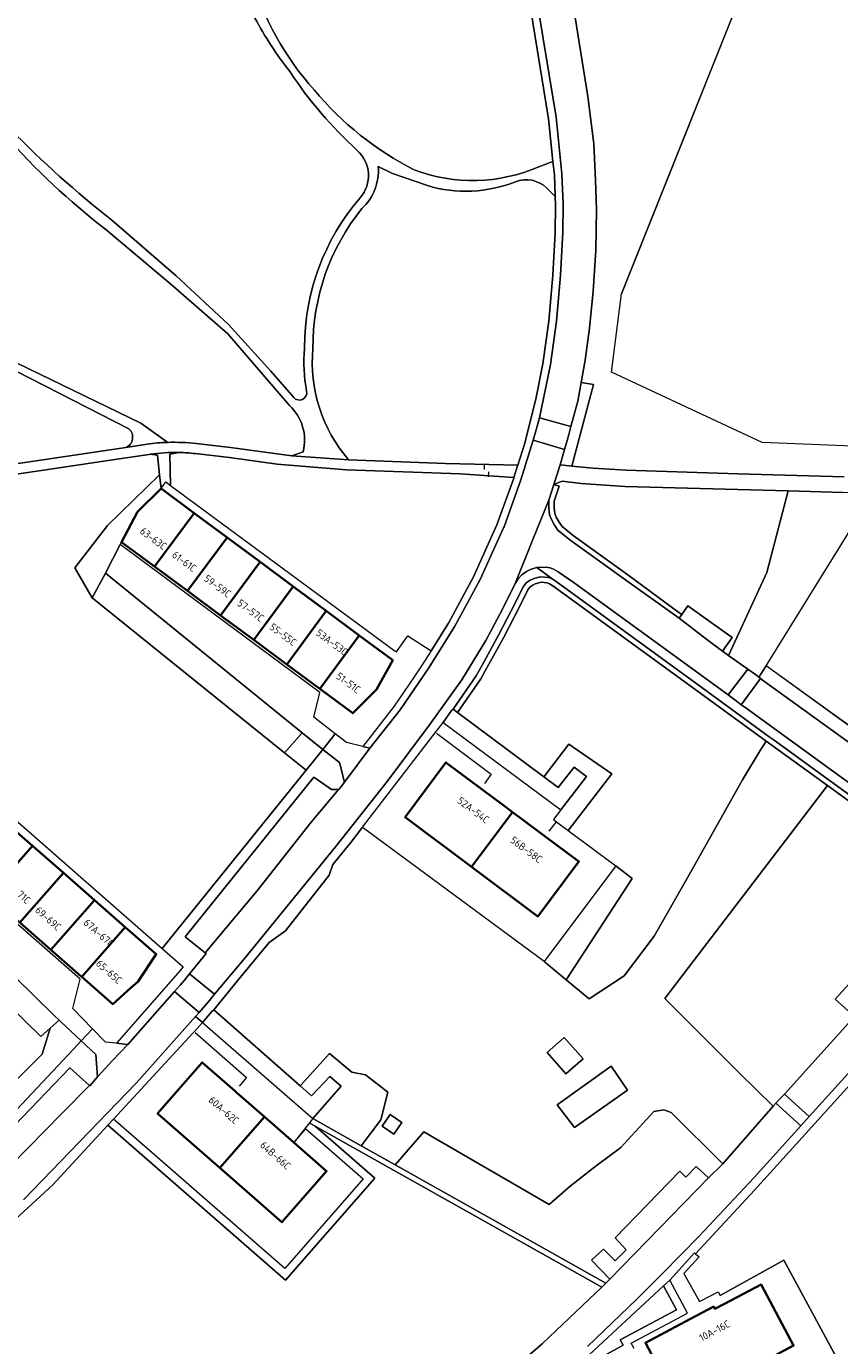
# Model space of a CAD drawing. Extents: x 152761 to 155748, y 459947 to 462743.
# Tile 82 of 256: x 153806 to 153956, y 461131 to 461374. Entities that reach past the tile are written whole.
import ezdxf
from ezdxf.enums import TextEntityAlignment as Align

# ---------------------------------------------------------------- set-up
doc = ezdxf.new("R2010")
doc.units = 0
doc.header["$LTSCALE"] = 0.75
for name, color, linetype, lineweight in [('B-RO-GR-BEPLANTING_CULTUUR_BODEMBEDEKKER-GV', 251, 'CONTINUOUS', 18), ('B-RO-GR-BEPLANTING_CULTUUR_HEESTERS-GV', 251, 'CONTINUOUS', 18), ('B-RO-GR-BOS_LOOF-GV', 251, 'CONTINUOUS', 13), ('B-RO-GR-GROENVOORZIENING-GV', 251, 'CONTINUOUS', 18), ('B-RO-GR-HAAG-GV', 251, 'CONTINUOUS', 13), ('B-RO-IE-TERREINAFSCHEIDING_KUNSTMATIG_HEKWERK-G', 251, 'IE-TERREINAFSCHEIDING-KUNSTMATIG', 18), ('B-RO-IE-TERREINAFSCHEIDING_KUNSTMATIG_MUUR-G', 251, 'IE-TERREINAFSCHEIDING-KUNSTMATIG-DICHT', 18), ('B-RO-OG-BEBOUWING-GV', 6, 'CONTINUOUS', 35), ('B-RO-OG-BEBOUWING-T18', 1, 'CONTINUOUS', 18), ('B-RO-OG-TERREIN_CULTUURSCHEIDING-GV', 251, 'CONTINUOUS', 18), ('B-RO-OG-TERREIN_ONBEGROEID-GV', 251, 'CONTINUOUS', 18), ('B-RO-VH-VERHARDING_ASFALT-GV', 251, 'CONTINUOUS', 18), ('B-RO-VH-VERHARDING_BETONSTRAATSTEEN-GV', 251, 'CONTINUOUS', 18), ('B-RO-VH-VERHARDING_FUNDERING_ZAND-GV', 251, 'CONTINUOUS', 18), ('B-RO-VH-VERHARDING_TEGEL-GV', 251, 'CONTINUOUS', 18)]:
    doc.layers.add(name, color=color, linetype=linetype, lineweight=lineweight)
doc.styles.add('NLCS-ISO-M200-T18', font='NLCS-ISO.ttf', dxfattribs={"height": 0.36})
doc.linetypes.add('IE-TERREINAFSCHEIDING-KUNSTMATIG', pattern='A,4,[82,NLCS.SHX,S=0.75,R=90,X=0,Y=0],4,-2', length=10)
doc.linetypes.add('IE-TERREINAFSCHEIDING-KUNSTMATIG-DICHT', pattern='A,8,-1,[82,NLCS.SHX,S=0.75,R=90,X=0,Y=0],-1', length=10)

msp = doc.modelspace()

# ---------------------------------------------------------------- linework, layer by layer
at = {"layer": 'B-RO-GR-BEPLANTING_CULTUUR_BODEMBEDEKKER-GV'}
msp.add_lwpolyline([(153834.468, 461295.293, 0.0428824), (153829.152, 461294.953)], format="xyb", dxfattribs=at)
at = {"layer": 'B-RO-GR-BEPLANTING_CULTUUR_BODEMBEDEKKER-GV', "flags": 128}
msp.add_lwpolyline([(153829.152, 461294.953), (153830.521, 461294.782), (153830.905, 461291.206), (153831.178, 461288.67), (153832.07, 461289.876), (153832.926, 461289.244), (153832.801, 461294.957), (153834.468, 461295.293)], dxfattribs=at)
msp.add_lwpolyline([(153831.178, 461288.67), (153830.905, 461291.206), (153821.334, 461281.89), (153815.333, 461274.085), (153818.522, 461268.622), (153820.975, 461273.121), (153823.666, 461278.382), (153823.898, 461278.836), (153826.857, 461284.371)], close=True, dxfattribs=at)
at = {"layer": 'B-RO-GR-BEPLANTING_CULTUUR_HEESTERS-GV', "flags": 128}
for points in [[(153901.461, 461235.707), (153904.103, 461233.736), (153907.03, 461237.483), (153909.285, 461235.768), (153904.558, 461229.661), (153903.236, 461227.861), (153903.747, 461227.481), (153905.912, 461225.87), (153905.979, 461225.957), (153913.924, 461236.303), (153906.027, 461241.71), (153901.53, 461235.798)], [(153856.719, 461178.957), (153858.804, 461177.115), (153862.146, 461180.72), (153864.235, 461178.917), (153859.028, 461172.948), (153867.909, 461167.965), (153871.531, 461172.76), (153872.779, 461177.81), (153868.73, 461181.014), (153866.214, 461181.494), (153862.075, 461184.933), (153856.836, 461179.088)]]:
    msp.add_lwpolyline(points, close=True, dxfattribs=at)
at = {"layer": 'B-RO-GR-BOS_LOOF-GV', "flags": 128}
for points in [[(153903.123, 461348.74), (153902.302, 461356.586), (153898.554, 461379.551), (153894.072, 461407.559), (153893.919, 461408.42), (153887.333, 461412.359), (153879.85, 461412.617), (153862.399, 461409.916), (153851.424, 461409.015)], [(153752.851, 461405.545), (153742.299, 461389.924), (153733.727, 461377.71), (153716.534, 461354.738), (153723.377, 461351.332), (153745.369, 461339.948), (153762.724, 461331.799), (153785.435, 461321.068), (153802.598, 461312.716), (153827.453, 461300.698), (153832.394, 461297.142)], [(153974.692, 461295.782), (153941.511, 461297.11), (153913.885, 461310.042), (153915.681, 461324.441), (153943.262, 461393.379)], [(153907.222, 461375.153), (153909.5, 461360.638), (153910.609, 461351.946), (153910.951, 461345.284), (153911.094, 461339.916), (153911.002, 461332.37), (153910.502, 461324.932), (153909.847, 461318.119), (153909.053, 461312.263), (153908.3, 461308.17), (153910.538, 461307.758), (153906.573, 461292.787), (153910.531, 461292.381), (153916.565, 461292.017), (153937.046, 461291.398), (153956.591, 461290.814)], [(153825.27, 461299.648), (153802.058, 461311.493), (153785.749, 461319.167), (153762.75, 461330.15), (153745.085, 461338.866), (153722.814, 461350.154), (153715.402, 461353.564), (153704.407, 461339.523), (153695.081, 461327.654), (153696.093, 461321.296), (153697.429, 461299.324), (153698.636, 461275.705), (153700.483, 461275.058)], [(153900.518, 461347.76), (153903.123, 461348.74)], [(153880.058, 461344.291), (153873.677, 461346.515), (153871.055, 461347.781)], [(153865.6, 461293.963), (153883.381, 461293.29), (153896.671, 461292.946), (153897.97, 461297.018), (153900.045, 461305.409), (153901.291, 461311.541), (153902.373, 461319.423), (153903.106, 461327.839), (153903.534, 461335.658), (153903.569, 461340.739), (153903.516, 461342.325), (153901.953, 461343.862)], [(153822.142, 461337.942), (153833.946, 461327.753), (153843.554, 461318.812), (153851.308, 461310.218), (153855.525, 461305.377)], [(153854.722, 461303.911), (153843.438, 461317.069), (153832.953, 461326.221), (153821.015, 461336.228)], [(153857.513, 461314.396), (153857.518, 461314.469), (153857.521, 461314.548)], [(153700.483, 461275.058), (153715.067, 461277.947), (153742.546, 461283.079), (153758.266, 461285.921), (153773.908, 461288.748), (153808.253, 461293.766), (153824.709, 461296.175)], [(153837.637, 461296.925), (153843.888, 461296.181), (153855.19, 461294.695), (153857.232, 461295.413)], [(153791.46, 461239.125), (153831.381, 461204.174), (153857.804, 461236.943), (153853.841, 461240.138), (153818.522, 461268.622), (153815.333, 461274.085), (153821.334, 461281.89), (153830.905, 461291.206), (153830.521, 461294.782), (153829.152, 461294.953), (153828.969, 461294.925), (153824.358, 461294.242), (153808.388, 461291.856), (153789.793, 461289.17)], [(153793.535, 461176.159), (153798.85, 461176.704), (153803.995, 461179.461), (153809.341, 461184.807), (153810.808, 461189.55), (153809.121, 461188.054), (153800.204, 461196.678), (153796.231, 461197.343), (153790.754, 461199.102), (153786.685, 461201.257), (153774.909, 461206.898), (153724.426, 461230.506), (153708.839, 461237.525)], [(153878.453, 461112.088), (153901.168, 461131.609), (153903.719, 461134.045), (153912.081, 461142.033), (153859.477, 461171.55), (153870.408, 461162.02), (153854.02, 461143.3), (153821.413, 461171.775), (153811.302, 461160.814), (153802.113, 461152.377)]]:
    msp.add_lwpolyline(points, dxfattribs=at)
at = {"layer": 'B-RO-GR-BOS_LOOF-GV'}
for points in [[(153847.72, 461382.887, 0.1155561), (153859.321, 461361.835)], [(153854.849, 461365.191, -0.0440333), (153848.346, 461375.201)], [(153867.188, 461350.777, -0.0626815), (153854.849, 461365.191)], [(153859.321, 461361.835, 0.1016678), (153877.661, 461347.194)], [(153821.015, 461336.228, -0.0468337), (153802.422, 461353.635)], [(153803.488, 461354.655, 0.0321464), (153822.142, 461337.942)], [(153867.716, 461342.057, 0.406875), (153867.188, 461350.777)], [(153871.055, 461347.781, -0.2237026), (153868.045, 461340.066)], [(153877.661, 461347.194, 0.195739), (153900.518, 461347.76)], [(153896.255, 461345.015, -0.1683004), (153880.058, 461344.291)], [(153901.953, 461343.862, 0.2974392), (153896.255, 461345.015)], [(153857.521, 461314.548, -0.1805615), (153867.716, 461342.057)], [(153868.045, 461340.066, 0.173296), (153859.048, 461314.405)], [(153857.894, 461306.525, -0.0689918), (153857.513, 461314.396)], [(153859.048, 461314.405, 0.204779), (153865.6, 461293.963)], [(153855.525, 461305.377, 0.7647005), (153857.894, 461306.525)], [(153857.232, 461295.413, 0.2798186), (153854.722, 461303.911)], [(153824.709, 461296.175, 0.5381106), (153825.27, 461299.648)], [(153832.394, 461297.142, -0.03528), (153837.637, 461296.925)]]:
    msp.add_lwpolyline(points, format="xyb", dxfattribs=at)
at = {"layer": 'B-RO-GR-BOS_LOOF-GV', "flags": 128}
for points in [[(153935.76, 461258.909), (153935.333, 461257.989), (153938.928, 461255.483), (153940.288, 461254.493), (153940.941, 461254.009), (153942.251, 461256.121), (153958.896, 461282.964), (153982.513, 461280.076), (153983.282, 461281.391), (153985.632, 461284.502), (153988.169, 461287.051), (153980.303, 461287.303), (153956.35, 461287.95), (153946.326, 461288.218), (153942.414, 461273.25)], [(153913.568, 461143.453), (153910.21, 461146.931), (153912.43, 461149.008), (153914.546, 461146.856), (153916.579, 461148.878), (153914.569, 461151.053), (153926.395, 461163.288), (153927.541, 461162.232), (153929.428, 461164.152), (153931.66, 461162.092), (153934.284, 461164.669), (153924.845, 461174.067), (153923.492, 461174.54), (153921.671, 461174.254), (153915.602, 461167.682), (153911.064, 461164.28), (153906.29, 461160.553), (153902.418, 461157.154), (153885.514, 461167.001), (153879.43, 461170.52), (153874.137, 461164.47), (153912.837, 461142.755)], [(153882.349, 461074.171), (153881.382, 461073.647), (153878.154, 461071.897), (153883.31, 461062.368), (153897.767, 461073.232), (153926.726, 461095.81), (153940.016, 461107.053), (153934.988, 461116.783), (153922.839, 461110.359), (153912.603, 461129.473), (153916.019, 461131.326), (153915.48, 461132.341), (153925.808, 461137.82), (153923.417, 461142.228), (153908.901, 461128.755), (153898.718, 461119.303), (153883.545, 461106.277), (153887.84, 461098.462), (153898.939, 461078.268), (153884.157, 461070.715)]]:
    msp.add_lwpolyline(points, close=True, dxfattribs=at)
at = {"layer": 'B-RO-GR-GROENVOORZIENING-GV', "flags": 128}
msp.add_lwpolyline([(153942.251, 461256.121), (153940.941, 461254.009), (153941.208, 461253.811), (153941.792, 461253.378), (153958.942, 461241.003), (153960.424, 461242.978)], close=True, dxfattribs=at)
at = {"layer": 'B-RO-GR-HAAG-GV', "flags": 128}
msp.add_lwpolyline([(153960.424, 461242.978), (153942.251, 461256.121), (153940.941, 461254.009), (153941.208, 461253.811), (153941.792, 461253.378), (153958.942, 461241.003)], close=True, dxfattribs=at)
at = {"layer": 'B-RO-IE-TERREINAFSCHEIDING_KUNSTMATIG_HEKWERK-G', "flags": 128}
for points in [[(153948.8, 461402.907), (153946.69, 461401.731), (153943.328, 461393.545), (153915.681, 461324.441)], [(154000, 461294.914), (153974.692, 461295.782), (153941.511, 461297.11), (153913.885, 461310.042), (153915.681, 461324.441)], [(153890.477, 461293.11), (153890.464, 461292.179)], [(153891.289, 461291.711), (153891.214, 461290.829)], [(153960.515, 461242.912), (153942.251, 461256.121), (153958.896, 461282.964), (153982.513, 461280.076), (153984.088, 461279.508)], [(153881.768, 461243.74), (153891.799, 461236.237), (153890.547, 461234.512)], [(153902.438, 461225.764), (153903.747, 461227.481), (153914.669, 461219.352), (153901.49, 461201.807)], [(153901.49, 461201.807), (153868.361, 461226.298)], [(153837.458, 461188.768), (153846.876, 461180.487), (153845.5, 461178.933)], [(153855.623, 461168.621), (153857.763, 461171.054), (153868.289, 461161.877), (153853.878, 461145.415), (153824.751, 461170.851)], [(153940.573, 461127.699), (153943.282, 461122.546), (153955.18, 461129.061), (153945.528, 461146.935), (153933.792, 461140.458)]]:
    msp.add_lwpolyline(points, dxfattribs=at)
at = {"layer": 'B-RO-IE-TERREINAFSCHEIDING_KUNSTMATIG_MUUR-G', "flags": 128}
msp.add_lwpolyline([(153818.522, 461268.622), (153820.975, 461273.121)], dxfattribs=at)
at = {"layer": 'B-RO-OG-BEBOUWING-GV', "flags": 128}
for points in [[(153837.241, 461284.173), (153831.178, 461288.67), (153826.857, 461284.371), (153823.898, 461278.836), (153829.967, 461274.344)], [(153829.967, 461274.344), (153836.035, 461269.853), (153843.305, 461279.676), (153837.241, 461284.173)], [(153842.104, 461265.361), (153849.37, 461275.178), (153843.305, 461279.676), (153836.035, 461269.853)], [(153842.104, 461265.361), (153848.173, 461260.87), (153855.434, 461270.681), (153849.37, 461275.178)], [(153854.241, 461256.378), (153861.498, 461266.183), (153855.434, 461270.681), (153848.173, 461260.87)], [(153861.498, 461266.183), (153854.241, 461256.378), (153860.31, 461251.887), (153867.562, 461261.686)], [(153860.31, 461251.887), (153860.474, 461251.765), (153866.38, 461247.394), (153869.622, 461250.652), (153870.734, 461251.769), (153873.704, 461257.131), (153867.562, 461261.686)], [(153895.68, 461229.255), (153893.939, 461230.554), (153890.14, 461233.388), (153883.477, 461238.359), (153875.964, 461228.29), (153888.167, 461219.186)], [(153793.858, 461218.906), (153799.547, 461213.926), (153807.539, 461223.054), (153801.85, 461228.035)], [(153895.68, 461229.255), (153888.167, 461219.186), (153900.37, 461210.081), (153907.883, 461220.151), (153901.685, 461224.776), (153901.223, 461225.12), (153897.594, 461227.827)], [(153807.539, 461223.054), (153799.547, 461213.926), (153805.237, 461208.945), (153813.228, 461218.073)], [(153810.926, 461203.964), (153818.918, 461213.092), (153813.228, 461218.073), (153805.237, 461208.945)], [(153818.918, 461213.092), (153810.926, 461203.964), (153816.43, 461199.145), (153816.615, 461198.983), (153824.607, 461208.111)], [(153816.615, 461198.983), (153822.301, 461194.005), (153825.706, 461197.048), (153826.881, 461198.098), (153830.293, 461203.133), (153824.607, 461208.111)], [(153850.143, 461173.289), (153847.272, 461175.8), (153845.016, 461177.772), (153844.709, 461178.04), (153838.724, 461183.274), (153830.526, 461173.901), (153841.946, 461163.914)], [(153855.562, 461168.551), (153852.036, 461171.633), (153850.143, 461173.289), (153841.946, 461163.914), (153853.365, 461153.928), (153861.563, 461163.303)], [(153932.841, 461124.203), (153934.317, 461124.986), (153934.568, 461124.513), (153938.199, 461126.439), (153940.573, 461127.699), (153947.3, 461131.267), (153941.335, 461142.512), (153934.598, 461138.938), (153932.856, 461138.014), (153932.63, 461138.439), (153928.396, 461136.193), (153920.096, 461131.79), (153926.036, 461120.593), (153932.559, 461124.054)]]:
    msp.add_lwpolyline(points, close=True, dxfattribs=at)
at = {"layer": 'B-RO-OG-TERREIN_CULTUURSCHEIDING-GV', "flags": 128}
for points in [[(153906.425, 461300.041), (153906.015, 461298.579), (153905.714, 461297.493), (153905.259, 461295.854), (153904.456, 461293.004), (153906.573, 461292.787), (153910.538, 461307.758), (153908.3, 461308.17), (153907.669, 461304.738)], [(153926.27, 461264.835), (153926.753, 461265.516), (153926.251, 461265.887), (153916.86, 461272.824), (153906.812, 461280.029), (153904.783, 461281.721), (153904.27, 461282.466), (153903.739, 461283.426), (153903.487, 461284.098), (153903.358, 461285.159), (153903.373, 461286.362), (153904.249, 461289.121), (153903.3, 461289.42), (153902.375, 461286.524), (153902.357, 461285.105), (153902.509, 461283.858), (153902.829, 461283.006), (153903.419, 461281.939), (153904.037, 461281.041), (153906.2, 461279.238), (153916.272, 461272.015)], [(153935.333, 461257.989), (153935.76, 461258.909), (153942.414, 461273.25), (153946.326, 461288.218), (153937.086, 461288.466), (153916.313, 461289.063), (153908.306, 461289.612), (153904.788, 461290.02), (153903.3, 461289.42), (153904.249, 461289.121), (153903.373, 461286.362), (153903.358, 461285.159), (153903.487, 461284.098), (153903.739, 461283.426), (153904.27, 461282.466), (153904.783, 461281.721), (153906.812, 461280.029), (153916.86, 461272.824), (153926.251, 461265.887), (153926.753, 461265.516), (153927.879, 461267.102), (153936.028, 461261.303), (153934.231, 461258.814)], [(153901.461, 461235.707), (153901.53, 461235.798), (153906.027, 461241.71), (153913.924, 461236.303), (153905.979, 461225.957), (153905.912, 461225.87), (153914.669, 461219.352), (153917.651, 461217.053), (153905.546, 461198.436), (153909.768, 461194.927), (153916.185, 461199.205), (153921.696, 461206.444), (153927.866, 461217.303), (153937.902, 461235.154), (153941.192, 461240.583), (153942.251, 461242.291), (153930.087, 461251.164), (153903.119, 461270.776), (153902.506, 461271.179), (153902.083, 461271.326), (153900.958, 461271.445), (153900.541, 461271.366), (153899.87, 461271.148), (153899.454, 461270.949), (153898.896, 461270.577), (153898.495, 461270.091), (153897.096, 461267.175), (153894.022, 461261.254), (153890.986, 461255.766), (153889.867, 461253.743), (153885.601, 461247.536)], [(153901.49, 461201.807), (153868.361, 461226.298), (153868.154, 461226.451), (153866.029, 461223.68), (153862.716, 461219.605), (153862.022, 461217.651), (153854.033, 461207.43), (153850.992, 461205.298), (153845.67, 461198.876), (153840.867, 461192.96), (153856.719, 461178.957), (153856.836, 461179.088), (153862.075, 461184.933), (153866.214, 461181.494), (153868.73, 461181.014), (153872.779, 461177.81), (153871.531, 461172.76), (153867.909, 461167.965), (153874.137, 461164.47), (153879.43, 461170.52), (153885.514, 461167.001), (153902.418, 461157.154), (153906.29, 461160.553), (153911.064, 461164.28), (153915.602, 461167.682), (153921.671, 461174.254), (153923.492, 461174.54), (153924.845, 461174.067), (153934.284, 461164.669), (153943.536, 461175.213), (153937.397, 461181.326), (153923.656, 461195.007), (153953.522, 461234.109), (153942.251, 461242.291), (153941.192, 461240.583), (153937.902, 461235.154), (153927.866, 461217.303), (153921.696, 461206.444), (153916.185, 461199.205), (153909.768, 461194.927), (153905.546, 461198.436)], [(153860.893, 461240.774), (153857.072, 461243.805), (153853.841, 461240.138), (153857.804, 461236.943)], [(153901.49, 461201.807), (153905.546, 461198.436), (153917.651, 461217.053), (153914.669, 461219.352)], [(153902.052, 461185.106), (153905.189, 461187.865), (153908.642, 461183.94), (153905.505, 461181.181)], [(153955.18, 461129.061), (153958.675, 461129.225), (153960.724, 461124.572), (153961.13, 461124.917), (153979.588, 461142.506), (153984.797, 461147.448), (153977.51, 461159.029), (153972.068, 461167.677), (153965.832, 461180.736), (153965.542, 461181.344), (153963.518, 461185.641), (153940.142, 461159.806), (153929.295, 461148.142), (153929.962, 461147.547), (153927.124, 461144.526), (153930.024, 461139.343), (153933.426, 461141.148), (153933.792, 461140.458), (153945.528, 461146.935)], [(153916.802, 461178.177), (153907.073, 461171.334), (153903.91, 461175.466), (153913.808, 461182.573)], [(153858.401, 461172.153), (153855.619, 461168.624), (153857.763, 461171.054), (153868.289, 461161.877), (153853.878, 461145.415), (153822.43, 461172.878), (153821.413, 461171.775), (153854.02, 461143.3), (153870.408, 461162.02), (153859.477, 461171.55), (153858.621, 461172.03)], [(153873.91, 461170.11), (153871.78, 461171.59), (153873.26, 461173.73), (153875.4, 461172.25)]]:
    msp.add_lwpolyline(points, close=True, dxfattribs=at)
for points in [[(153834.468, 461295.293), (153832.801, 461294.957), (153832.926, 461289.244), (153874.15, 461258.831), (153874.374, 461258.675), (153876.492, 461261.636), (153880.73, 461258.846)], [(153880.73, 461258.846), (153883.918, 461263.964), (153888.514, 461272.456), (153892.844, 461282.025), (153895.914, 461290.576), (153895.954, 461290.7), (153886.068, 461291.376), (153865.226, 461292.107), (153852.481, 461293.122), (153843.72, 461294.381), (153837.456, 461295.09)], [(153975.89, 461219.112), (153954.109, 461234.918), (153943.552, 461242.579), (153942.84, 461243.099), (153930.676, 461251.972), (153903.688, 461271.599), (153902.951, 461272.083), (153902.303, 461272.308), (153900.917, 461272.455), (153900.293, 461272.337), (153899.498, 461272.079), (153898.958, 461271.82), (153898.219, 461271.328), (153897.646, 461270.634), (153896.201, 461267.622), (153893.141, 461261.726), (153890.111, 461256.25), (153889.015, 461254.269), (153884.799, 461248.134), (153885.601, 461247.536), (153889.867, 461253.743), (153890.986, 461255.766), (153894.022, 461261.254), (153897.096, 461267.175), (153898.495, 461270.091), (153898.896, 461270.577), (153899.454, 461270.949), (153899.87, 461271.148), (153900.541, 461271.366), (153900.958, 461271.445), (153902.083, 461271.326), (153902.506, 461271.179), (153903.119, 461270.776), (153930.087, 461251.164), (153942.251, 461242.291), (153953.522, 461234.109), (153975.257, 461218.336)], [(153975.257, 461218.336), (153953.522, 461234.109), (153923.656, 461195.007), (153937.397, 461181.326), (153943.536, 461175.213), (153944.046, 461175.795), (153944.836, 461176.644), (153945.61, 461177.467)], [(153945.61, 461177.467), (153958.471, 461191.736), (153954.926, 461194.873), (153970.846, 461212.341), (153972.228, 461211.029), (153975.355, 461214.476)], [(153761.325, 461174.234), (153769.284, 461162.559), (153777.273, 461150.745), (153777.85, 461151.225), (153799.837, 461169.535), (153815.071, 461185.709), (153816.52, 461187.249), (153812.677, 461190.815), (153812.455, 461191.011), (153810.808, 461189.55), (153809.341, 461184.807), (153803.995, 461179.461), (153798.85, 461176.704), (153793.535, 461176.159)], [(153918.04, 461130.716), (153917.508, 461131.719), (153927.848, 461137.204), (153924.552, 461143.282), (153923.417, 461142.228), (153925.808, 461137.82), (153915.48, 461132.341), (153916.019, 461131.326), (153912.603, 461129.473)]]:
    msp.add_lwpolyline(points, dxfattribs=at)
at = {"layer": 'B-RO-OG-TERREIN_CULTUURSCHEIDING-GV'}
msp.add_lwpolyline([(153837.456, 461295.09, 0.0244093), (153834.468, 461295.293)], format="xyb", dxfattribs=at)
at = {"layer": 'B-RO-OG-TERREIN_ONBEGROEID-GV', "flags": 128}
for points in [[(153902.052, 461185.106), (153905.505, 461181.181), (153908.642, 461183.94), (153905.189, 461187.865)], [(153907.073, 461171.334), (153916.802, 461178.177), (153913.808, 461182.573), (153903.91, 461175.466)], [(153873.91, 461170.11), (153875.4, 461172.25), (153873.26, 461173.73), (153871.78, 461171.59)]]:
    msp.add_lwpolyline(points, close=True, dxfattribs=at)
at = {"layer": 'B-RO-VH-VERHARDING_ASFALT-GV', "flags": 128}
for points in [[(153899.934, 461379.879), (153903.688, 461356.877), (153904.779, 461346.454), (153904.967, 461340.867), (153904.931, 461335.726), (153904.5, 461327.853), (153903.763, 461319.381), (153902.67, 461311.422), (153901.41, 461305.219), (153900.626, 461301.662), (153906.425, 461300.041), (153907.669, 461304.738), (153908.3, 461308.17), (153909.053, 461312.263), (153909.847, 461318.119), (153910.502, 461324.932), (153911.002, 461332.37), (153911.094, 461339.916), (153910.951, 461345.284), (153910.609, 461351.946), (153909.5, 461360.638), (153907.222, 461375.153)], [(153828.641, 461296.843), (153824.709, 461296.175), (153808.253, 461293.766), (153773.908, 461288.748), (153758.266, 461285.921)], [(153837.456, 461295.09), (153843.72, 461294.381), (153852.481, 461293.122), (153865.226, 461292.107), (153886.068, 461291.376), (153895.954, 461290.7), (153896.58, 461292.66), (153896.671, 461292.946), (153883.381, 461293.29), (153865.6, 461293.963), (153855.19, 461294.695), (153843.888, 461296.181), (153837.637, 461296.925)], [(153666.519, 461268.534), (153660.002, 461267.335), (153654.125, 461266.262), (153653.929, 461266.067), (153654.337, 461264.118), (153657.38, 461264.754), (153660.368, 461265.351), (153667.557, 461266.787), (153696.105, 461272.362), (153698.657, 461272.83), (153734.582, 461279.79), (153758.593, 461284.117), (153773.397, 461286.785), (153789.793, 461289.17), (153808.388, 461291.856), (153824.358, 461294.242), (153828.969, 461294.925), (153829.152, 461294.953)], [(153956.591, 461290.814), (153937.046, 461291.398), (153916.565, 461292.017), (153910.531, 461292.381), (153906.573, 461292.787), (153904.456, 461293.004), (153903.3, 461289.42), (153904.788, 461290.02), (153908.306, 461289.612), (153916.313, 461289.063), (153937.086, 461288.466), (153946.326, 461288.218), (153956.35, 461287.95)], [(153958.942, 461241.003), (153941.792, 461253.378), (153941.208, 461253.811), (153937.682, 461248.975), (153938.329, 461248.503), (153974.4, 461222.326)], [(153978.139, 461213.561), (153974.2, 461209.158), (153958.471, 461191.736), (153945.61, 461177.467), (153950.179, 461173.329), (153982.762, 461209.311), (153984.38, 461210.757), (153985.29, 461211.195), (153986.177, 461211.486), (153986.473, 461211.522), (153987.162, 461211.609), (153987.923, 461211.583), (153989.477, 461211.187), (153990.202, 461210.83), (153983.722, 461215.495)], [(153805.912, 461158.015), (153826.518, 461179.397), (153826.573, 461179.454), (153837.519, 461191.708), (153838.184, 461192.452), (153833.625, 461196.299), (153825.051, 461186.588), (153822.317, 461183.66), (153819.482, 461180.624), (153818.062, 461178.981), (153818.016, 461179.022), (153813.011, 461173.957), (153803.549, 461164.273)], [(153909.464, 461131.095), (153918.497, 461139.796), (153923.258, 461144.486), (153929.996, 461151.345), (153940.057, 461162.151), (153948.643, 461171.632), (153944.046, 461175.795), (153943.536, 461175.213), (153934.284, 461164.669), (153931.66, 461162.092), (153913.568, 461143.453), (153912.837, 461142.755), (153912.081, 461142.033), (153903.719, 461134.045), (153901.168, 461131.609), (153878.453, 461112.088)]]:
    msp.add_lwpolyline(points, dxfattribs=at)
for points in [[(153905.259, 461295.854), (153905.714, 461297.493), (153906.015, 461298.579), (153906.425, 461300.041), (153900.626, 461301.662), (153900.232, 461300.129), (153899.942, 461299.051), (153899.469, 461297.57)], [(153899.407, 461279.304), (153902.375, 461286.524), (153903.3, 461289.42), (153904.456, 461293.004), (153905.259, 461295.854), (153899.469, 461297.57), (153897.237, 461290.237), (153894.143, 461281.623), (153894.065, 461281.451), (153889.77, 461271.96), (153885.131, 461263.387), (153880.349, 461255.745), (153875.086, 461248.037), (153869.526, 461240.97), (153869.518, 461240.961), (153864.851, 461234.774), (153863.895, 461233.458), (153863.839, 461233.45), (153863.819, 461233.447), (153858.753, 461227.379), (153848.722, 461214.731), (153839.261, 461203.425), (153839.421, 461203.291), (153836.397, 461199.574), (153841.003, 461195.824), (153846.547, 461202.437), (153863.199, 461222.842), (153872.699, 461234.892), (153880.468, 461245.297), (153886.361, 461253.523), (153890.789, 461260.743), (153893.946, 461266.647), (153896.169, 461271.25)], [(153902.375, 461286.524), (153899.407, 461279.304), (153896.169, 461271.25), (153896.729, 461272.09), (153897.436, 461272.829), (153898.239, 461273.405), (153899.02, 461273.823), (153899.753, 461274.071), (153900.17, 461274.151), (153900.361, 461274.187), (153901.872, 461274.203), (153902.617, 461274.086), (153903.222, 461273.87), (153904.071, 461273.39), (153907.02, 461271.353), (153935.277, 461250.8), (153938.928, 461255.483), (153935.333, 461257.989), (153934.231, 461258.814), (153931.377, 461260.948), (153926.27, 461264.835), (153916.272, 461272.015), (153906.2, 461279.238), (153904.037, 461281.041), (153903.419, 461281.939), (153902.829, 461283.006), (153902.509, 461283.858), (153902.357, 461285.105)], [(153935.277, 461250.8), (153936.739, 461249.663), (153937.682, 461248.975), (153941.208, 461253.811), (153940.941, 461254.009), (153940.288, 461254.493), (153938.928, 461255.483)], [(153841.003, 461195.824), (153836.397, 461199.574), (153835.459, 461198.357), (153834.668, 461197.442), (153833.625, 461196.299), (153838.184, 461192.452), (153839.287, 461193.751), (153840.037, 461194.627)], [(153948.643, 461171.632), (153950.179, 461173.329), (153945.61, 461177.467), (153944.836, 461176.644), (153944.046, 461175.795)]]:
    msp.add_lwpolyline(points, close=True, dxfattribs=at)
at = {"layer": 'B-RO-VH-VERHARDING_ASFALT-GV'}
for points in [[(153832.394, 461297.142, 0.0253011), (153828.641, 461296.843)], [(153829.152, 461294.953, -0.0428824), (153834.468, 461295.293)], [(153837.637, 461296.925, 0.03528), (153832.394, 461297.142)], [(153834.468, 461295.293, -0.0244093), (153837.456, 461295.09)]]:
    msp.add_lwpolyline(points, format="xyb", dxfattribs=at)
at = {"layer": 'B-RO-VH-VERHARDING_BETONSTRAATSTEEN-GV', "flags": 128}
for points in [[(153820.975, 461273.121), (153857.072, 461243.805), (153860.893, 461240.774), (153863.164, 461243.639), (153859.224, 461246.664), (153860.345, 461251.237), (153823.666, 461278.382)], [(153857.072, 461243.805), (153820.975, 461273.121), (153818.522, 461268.622), (153853.841, 461240.138)], [(153904.558, 461229.661), (153909.285, 461235.768), (153907.03, 461237.483), (153904.103, 461233.736), (153901.461, 461235.707), (153885.601, 461247.536), (153884.799, 461248.134), (153884.499, 461247.882), (153882.94, 461245.677)], [(153863.819, 461233.447), (153863.341, 461233.38), (153862.449, 461233.376), (153859.238, 461235.646), (153835.581, 461206.336), (153839.261, 461203.425), (153848.722, 461214.731), (153858.753, 461227.379)], [(153811.537, 461191.91), (153812.455, 461191.011), (153812.677, 461190.815), (153816.52, 461187.249), (153818.581, 461189.469), (153814.945, 461193.196), (153816.293, 461198.596), (153782.214, 461228.438), (153779.212, 461223.575)], [(153812.455, 461191.011), (153811.537, 461191.91), (153779.212, 461223.575), (153776.591, 461219.511), (153790.883, 461205.805), (153792.653, 461207.553), (153795.973, 461204.263), (153794.274, 461202.413), (153795.672, 461201.061), (153800.204, 461196.678), (153809.121, 461188.054), (153810.808, 461189.55)], [(153859.028, 461172.948), (153864.235, 461178.917), (153862.146, 461180.72), (153858.804, 461177.115), (153856.719, 461178.957), (153840.867, 461192.96), (153840.509, 461192.651), (153839.158, 461191.015), (153838.767, 461190.593)], [(153818.016, 461179.022), (153814.4, 461182.258), (153804.339, 461171.749), (153795.335, 461162.916), (153787.615, 461156.48), (153780.633, 461151.032), (153783.607, 461147.295), (153794.202, 461155.739), (153803.549, 461164.273), (153813.011, 461173.957)]]:
    msp.add_lwpolyline(points, close=True, dxfattribs=at)
at = {"layer": 'B-RO-VH-VERHARDING_FUNDERING_ZAND-GV'}
for points in [[(153859.321, 461361.835, -0.1155561), (153847.72, 461382.887)], [(153848.346, 461375.201, 0.0440333), (153854.849, 461365.191)], [(153854.849, 461365.191, 0.0626815), (153867.188, 461350.777)], [(153877.661, 461347.194, -0.1016678), (153859.321, 461361.835)], [(153802.422, 461353.635, 0.0468337), (153821.015, 461336.228)], [(153822.142, 461337.942, -0.0321464), (153803.488, 461354.655)], [(153867.188, 461350.777, -0.406875), (153867.716, 461342.057)], [(153868.045, 461340.066, 0.2237026), (153871.055, 461347.781)], [(153900.518, 461347.76, -0.195739), (153877.661, 461347.194)], [(153880.058, 461344.291, 0.1683004), (153896.255, 461345.015)], [(153896.255, 461345.015, -0.2974392), (153901.953, 461343.862)], [(153867.716, 461342.057, 0.1805615), (153857.521, 461314.548)], [(153859.048, 461314.405, -0.173296), (153868.045, 461340.066)], [(153857.513, 461314.396, 0.0689918), (153857.894, 461306.525)], [(153865.6, 461293.963, -0.204779), (153859.048, 461314.405)], [(153857.894, 461306.525, -0.7647005), (153855.525, 461305.377)], [(153854.722, 461303.911, -0.2798186), (153857.232, 461295.413)], [(153825.27, 461299.648, -0.5381106), (153824.709, 461296.175)], [(153828.641, 461296.843, -0.0253011), (153832.394, 461297.142)]]:
    msp.add_lwpolyline(points, format="xyb", dxfattribs=at)
at = {"layer": 'B-RO-VH-VERHARDING_FUNDERING_ZAND-GV', "flags": 128}
for points in [[(153832.394, 461297.142), (153827.453, 461300.698), (153802.598, 461312.716), (153785.435, 461321.068), (153762.724, 461331.799), (153745.369, 461339.948), (153723.377, 461351.332), (153716.534, 461354.738), (153715.916, 461354.097), (153715.402, 461353.564), (153722.814, 461350.154), (153745.085, 461338.866), (153762.75, 461330.15), (153785.749, 461319.167), (153802.058, 461311.493), (153825.27, 461299.648)], [(153901.953, 461343.862), (153903.516, 461342.325), (153903.384, 461346.25), (153903.123, 461348.74), (153900.518, 461347.76)], [(153871.055, 461347.781), (153873.677, 461346.515), (153880.058, 461344.291)], [(153855.525, 461305.377), (153851.308, 461310.218), (153843.554, 461318.812), (153833.946, 461327.753), (153822.142, 461337.942)], [(153821.015, 461336.228), (153832.953, 461326.221), (153843.438, 461317.069), (153854.722, 461303.911)], [(153857.521, 461314.548), (153857.518, 461314.469), (153857.513, 461314.396)], [(153824.709, 461296.175), (153828.641, 461296.843)], [(153857.232, 461295.413), (153855.19, 461294.695), (153865.6, 461293.963)]]:
    msp.add_lwpolyline(points, dxfattribs=at)
msp.add_lwpolyline([(153859.477, 461171.55), (153912.081, 461142.033), (153912.837, 461142.755), (153874.137, 461164.47), (153867.909, 461167.965), (153859.028, 461172.948), (153858.401, 461172.153), (153858.621, 461172.03)], close=True, dxfattribs=at)
at = {"layer": 'B-RO-VH-VERHARDING_TEGEL-GV', "flags": 128}
for points in [[(153898.554, 461379.551), (153902.302, 461356.586), (153903.123, 461348.74), (153903.384, 461346.25), (153903.516, 461342.325), (153903.569, 461340.739), (153903.534, 461335.658), (153903.106, 461327.839), (153902.373, 461319.423), (153901.291, 461311.541), (153900.045, 461305.409), (153897.97, 461297.018), (153896.671, 461292.946), (153896.58, 461292.66), (153895.954, 461290.7), (153895.914, 461290.576), (153892.844, 461282.025), (153888.514, 461272.456), (153883.918, 461263.964), (153880.73, 461258.846), (153878.971, 461256.082), (153877.616, 461254.101), (153873.948, 461248.729), (153868.219, 461241.3), (153869.518, 461240.961), (153869.526, 461240.97), (153875.086, 461248.037), (153880.349, 461255.745), (153885.131, 461263.387), (153889.77, 461271.96), (153894.065, 461281.451), (153894.143, 461281.623), (153897.237, 461290.237), (153899.469, 461297.57), (153899.942, 461299.051), (153900.232, 461300.129), (153900.626, 461301.662), (153901.41, 461305.219), (153902.67, 461311.422), (153903.763, 461319.381), (153904.5, 461327.853), (153904.931, 461335.726), (153904.967, 461340.867), (153904.779, 461346.454), (153903.688, 461356.877), (153899.934, 461379.879)], [(153976.923, 461220.387), (153974.4, 461222.326), (153938.329, 461248.503), (153937.682, 461248.975), (153936.739, 461249.663), (153935.277, 461250.8), (153907.02, 461271.353), (153904.071, 461273.39), (153903.222, 461273.87), (153902.617, 461274.086), (153901.872, 461274.203), (153900.361, 461274.187), (153900.17, 461274.151), (153902.951, 461272.083)], [(153902.951, 461272.083), (153903.688, 461271.599), (153930.676, 461251.972), (153942.84, 461243.099), (153943.552, 461242.579), (153954.109, 461234.918), (153975.89, 461219.112), (153978.597, 461217.321)], [(153982.762, 461209.311), (153950.179, 461173.329), (153948.643, 461171.632), (153940.057, 461162.151), (153929.996, 461151.345), (153923.258, 461144.486), (153918.497, 461139.796), (153909.464, 461131.095)], [(153802.113, 461152.377), (153811.302, 461160.814), (153821.413, 461171.775), (153822.43, 461172.878), (153827.514, 461178.388), (153836.986, 461188.657), (153837.283, 461188.979), (153838.767, 461190.593), (153837.519, 461191.708), (153826.573, 461179.454), (153826.518, 461179.397), (153805.912, 461158.015)], [(153908.901, 461128.755), (153923.417, 461142.228), (153924.552, 461143.282), (153929.125, 461148.294), (153929.295, 461148.142), (153940.142, 461159.806), (153963.518, 461185.641)]]:
    msp.add_lwpolyline(points, dxfattribs=at)
for points in [[(153884.799, 461248.134), (153889.015, 461254.269), (153890.111, 461256.25), (153893.141, 461261.726), (153896.201, 461267.622), (153897.646, 461270.634), (153898.219, 461271.328), (153898.958, 461271.82), (153899.498, 461272.079), (153900.293, 461272.337), (153900.917, 461272.455), (153902.303, 461272.308), (153902.951, 461272.083), (153900.17, 461274.151), (153899.753, 461274.071), (153899.02, 461273.823), (153898.239, 461273.405), (153897.436, 461272.829), (153896.729, 461272.09), (153896.169, 461271.25), (153893.946, 461266.647), (153890.789, 461260.743), (153886.361, 461253.523), (153880.468, 461245.297), (153872.699, 461234.892), (153863.199, 461222.842), (153846.547, 461202.437), (153841.003, 461195.824), (153840.037, 461194.627), (153839.287, 461193.751), (153838.184, 461192.452), (153837.519, 461191.708), (153838.767, 461190.593), (153839.158, 461191.015), (153840.509, 461192.651), (153840.867, 461192.96), (153845.67, 461198.876), (153850.992, 461205.298), (153854.033, 461207.43), (153862.022, 461217.651), (153862.716, 461219.605), (153866.029, 461223.68), (153868.154, 461226.451), (153881.664, 461244.075), (153882.94, 461245.677), (153884.499, 461247.882)], [(153926.753, 461265.516), (153926.27, 461264.835), (153931.377, 461260.948), (153934.231, 461258.814), (153936.028, 461261.303), (153927.879, 461267.102)], [(153860.893, 461240.774), (153863.944, 461238.353), (153864.851, 461234.774), (153869.518, 461240.961), (153868.219, 461241.3), (153865.223, 461242.058), (153863.164, 461243.639)], [(153864.851, 461234.774), (153863.944, 461238.353), (153860.893, 461240.774), (153857.804, 461236.943), (153831.381, 461204.174), (153835.22, 461200.815), (153834.232, 461199.685), (153822.966, 461186.805), (153825.051, 461186.588), (153833.625, 461196.299), (153834.668, 461197.442), (153835.459, 461198.357), (153836.397, 461199.574), (153839.421, 461203.291), (153839.261, 461203.425), (153835.581, 461206.336), (153859.238, 461235.646), (153862.449, 461233.376), (153863.341, 461233.38), (153863.819, 461233.447), (153863.839, 461233.45), (153863.895, 461233.458)], [(153958.471, 461191.736), (153974.2, 461209.158), (153972.954, 461210.341), (153972.228, 461211.029), (153970.846, 461212.341), (153954.926, 461194.873)], [(153822.317, 461183.66), (153825.051, 461186.588), (153822.966, 461186.805), (153820.98, 461187.009), (153818.581, 461189.469), (153816.52, 461187.249), (153819.202, 461184.757), (153819.482, 461180.624)], [(153819.482, 461180.624), (153819.202, 461184.757), (153816.52, 461187.249), (153815.071, 461185.709), (153799.837, 461169.535), (153777.85, 461151.225), (153780.833, 461146.926), (153778.876, 461145.728), (153778.894, 461145.698), (153764.945, 461137.199), (153765.635, 461135.736), (153767.435, 461136.715), (153776.381, 461142.061), (153781.509, 461145.49), (153783.607, 461147.295), (153780.633, 461151.032), (153787.615, 461156.48), (153795.335, 461162.916), (153804.339, 461171.749), (153814.4, 461182.258), (153818.016, 461179.022), (153818.062, 461178.981)], [(153913.568, 461143.453), (153931.66, 461162.092), (153929.428, 461164.152), (153927.541, 461162.232), (153926.395, 461163.288), (153914.569, 461151.053), (153916.579, 461148.878), (153914.546, 461146.856), (153912.43, 461149.008), (153910.21, 461146.931)]]:
    msp.add_lwpolyline(points, close=True, dxfattribs=at)

# ---------------------------------------------------------------- texts
at = {"layer": 'B-RO-OG-BEBOUWING-T18', "style": 'NLCS-ISO-M200-T18'}
for s, rotation, p in [('63-63C', 323.5, (153829.75, 461279.481)), ('61-61C', 323.5, (153835.434, 461275.275)), ('59-59C', 323.5, (153841.545, 461270.751)), ('57-57C', 323.5, (153847.615, 461266.259)), ('55-55C', 323.5, (153853.57, 461261.851)), ('53A-53C', 323.4, (153862.534, 461260.435)), ('51-51C', 323.5, (153865.553, 461252.982)), ('52A-54C', 323.3, (153888.509, 461229.614)), ('56B-58C', 323.3, (153898.23, 461222.362)), ('71-71C', 318.8, (153805.063, 461214.414)), ('69-69C', 318.8, (153810.447, 461209.7)), ('67A-67C', 318.8, (153819.74, 461207.056)), ('65-65C', 318.8, (153821.616, 461199.921)), ('60A-62C', 318.9, (153842.687, 461174.496)), ('64B-66C', 318.9, (153852.173, 461166.2)), ('10A-16C', 28, (153932.801, 461134.002))]:
    msp.add_text(s, height=1.35, rotation=rotation, dxfattribs=at).set_placement(p, align=Align.MIDDLE)

doc.saveas('drawing.dxf')
